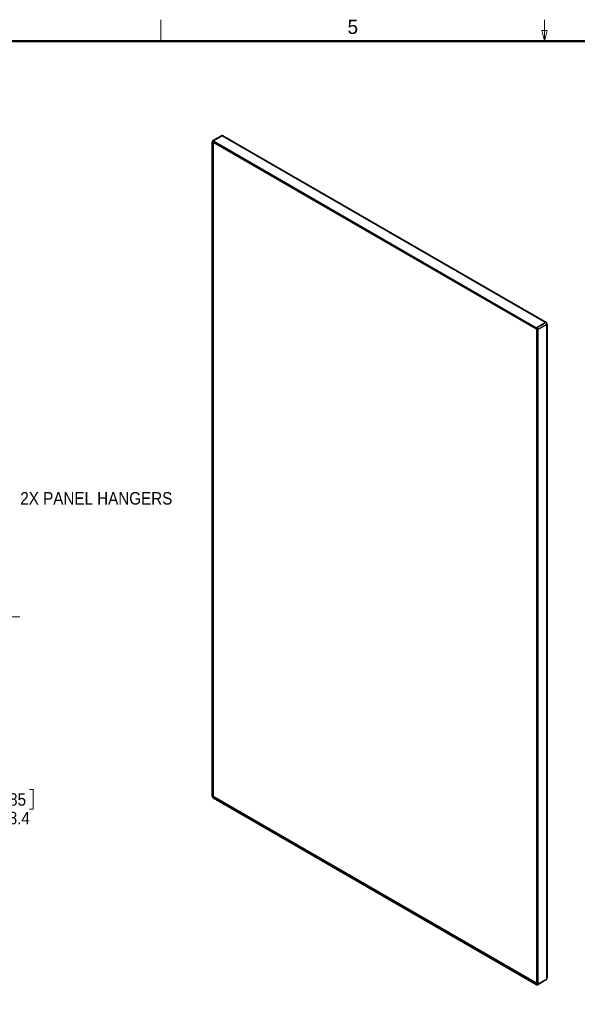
# Paper-space layout 'Sheet2' of a CAD drawing. Header units: millimetres. Extents: x 0 to 844, y -2 to 552.
# Tile 17 of 27: x 284 to 441, y 275 to 552. Entities that reach past the tile are written whole.
import ezdxf

# ---------------------------------------------------------------- set-up
doc = ezdxf.new("R2010")
doc.units = ezdxf.units.MM
doc.styles.add('SLDTEXTSTYLE0', font='GOTHIC.TTF', dxfattribs={"width": 0.913})
doc.styles.add('SLDTEXTSTYLE2', font='ARIAL.TTF', dxfattribs={"width": 0.948})
doc.dimstyles.new('SLDDIMSTYLE2', dxfattribs={"dimtxt": 3.5, "dimasz": 3.9624, "dimexe": 0, "dimexo": 0.0625, "dimgap": 0.875, "dimtad": 0, "dimtih": 1, "dimtoh": 1, "dimdec": 1, "dimlfac": 10, "dimrnd": 1e-09, "dimzin": 12, "dimdsep": 46, "dimtxsty": 'SLDTEXTSTYLE0', "dimsah": 1, "dimcen": 0.09, "dimadec": 0, "dimazin": 3, "dimtfac": 1, "dimtdec": 1, "dimtofl": 0, "dimtmove": 0, "dimatfit": 3, "dimfxl": 1, "dimfrac": 2, "dimtolj": 1, "dimtzin": 12, "dimarcsym": 0})

# ---------------------------------------------------------------- blocks, each defined once
blk = doc.blocks.new('_D_30')
at = {"color": 7, "linetype": 'Continuous', "lineweight": 0}
for p, q in [((260.59, 384.32), (284.25, 384.32)), ((281.08, 384.32), (281.08, 336.6)), ((275.26, 335.89), (274.19, 335.89)), ((274.19, 335.89), (274.19, 330.33)), ((286.9, 335.89), (287.96, 335.89)), ((287.96, 335.89), (287.96, 330.33)), ((274.19, 330.33), (275.26, 330.33)), ((287.96, 330.33), (286.9, 330.33)), ((281.08, 275.49), (281.08, 325.1))]:
    blk.add_line(p, q, dxfattribs=at)
at = {"color": 7, "linetype": 'Continuous', "lineweight": 18}
for points in [[(281.08, 384.32), (280.42, 380.36), (281.74, 380.36)], [(281.08, 275.49), (281.74, 279.45), (280.42, 279.45)]]:
    blk.add_solid(points, dxfattribs=at)
at = {"color": 7, "linetype": 'Continuous', "lineweight": 18, "char_height": 3.5, "attachment_point": 1, "style": 'SLDTEXTSTYLE0'}
for s, insert in [('42.85', (275.26, 334.8)), ('1088.4', (273.97, 329.57))]:
    blk.add_mtext(s, dxfattribs=dict(at, insert=insert))

psp = doc.layouts.new('Sheet2')

# ---------------------------------------------------------------- linework, layer by layer
at = {"color": 7, "linetype": 'Continuous', "lineweight": 18}
for p, q in [((323.85, 546.1), (323.85, 552.1)), ((431.8, 546.1), (431.8, 552.1)), ((431.8, 546.1), (431.05, 549.1)), ((431.05, 549.1), (432.55, 549.1)), ((431.8, 546.1), (432.55, 549.1))]:
    psp.add_line(p, q, dxfattribs=at)
at = {"color": 7, "linetype": 'Continuous', "lineweight": 50}
psp.add_line((25.4, 546.1), (838.2, 546.1), dxfattribs=at)
at = {"color": 7, "linetype": 'Continuous', "lineweight": 25}
for p, q in [((338.30395, 517.829826), (338.30395, 333.98272)), ((338.342884, 517.733939), (338.359022, 517.704971)), ((338.418595, 517.559514), (338.347884, 517.681989)), ((338.347884, 334.008097), (338.347884, 517.681989)), ((338.359022, 517.704971), (338.421843, 517.592489)), ((338.418595, 334.04893), (338.418595, 517.559514)), ((338.422589, 517.591219), (338.421843, 517.592489)), ((338.47891, 517.547346), (338.494237, 517.546062)), ((338.489305, 517.518687), (338.771175, 517.681407)), ((338.489305, 334.089757), (338.489305, 517.518687)), ((338.494411, 517.560728), (338.489636, 517.557971)), ((338.491652, 517.540294), (338.753634, 517.691533)), ((338.605858, 517.885798), (338.622058, 517.856868)), ((338.610027, 518.123834), (338.616253, 518.12742)), ((338.616253, 518.12742), (338.616675, 518.127664)), ((338.619492, 517.701313), (338.668089, 517.729367)), ((338.622058, 517.856868), (338.684879, 517.744386)), ((338.641289, 518.099898), (341.09281, 519.515131)), ((338.641289, 518.099898), (429.561168, 465.612969)), ((338.641289, 517.854956), (429.349036, 465.490488)), ((338.641289, 517.854956), (338.711999, 517.732481)), ((338.685626, 517.743117), (338.684879, 517.744386)), ((338.700801, 517.751877), (338.685626, 517.743117)), ((338.700801, 517.751877), (338.685626, 517.743117)), ((338.775684, 517.658949), (338.704973, 517.618115)), ((338.704973, 333.953591), (338.704973, 517.618115)), ((338.711999, 517.732481), (429.278325, 465.449654)), ((338.747359, 517.695156), (429.263681, 465.441195)), ((338.792881, 517.668877), (338.775684, 517.658949)), ((338.775684, 517.658949), (429.359605, 465.365965)), ((341.09281, 519.515131), (432.012689, 467.028202)), ((341.541823, 519.470633), (432.198676, 467.135546)), ((429.278325, 465.449654), (429.349036, 465.490488)), ((429.278325, 465.449648), (429.292475, 465.457816)), ((429.292475, 465.457816), (429.301438, 465.441997)), ((429.304718, 465.429829), (429.340313, 465.452643)), ((429.304718, 465.429829), (429.305445, 465.430247)), ((429.371447, 465.468361), (429.305445, 465.430247)), ((429.340313, 465.452643), (429.32611, 465.477242)), ((429.407069, 465.491193), (429.340313, 465.452643)), ((429.407069, 465.491193), (429.371447, 465.468361)), ((429.388465, 465.478116), (429.371447, 465.468361)), ((429.441035, 465.514137), (429.405626, 465.493691)), ((429.407069, 465.491193), (429.405626, 465.493691)), ((429.441035, 465.514137), (429.442477, 465.511639)), ((429.53991, 465.05888), (429.53991, 281.515698)), ((431.997921, 467.014561), (429.555981, 465.604859)), ((429.567969, 465.584095), (429.555981, 465.604859)), ((429.557085, 464.92947), (429.557085, 281.476625)), ((432.012689, 467.028202), (429.561168, 465.612969)), ((429.605313, 464.99365), (429.567755, 464.974234)), ((429.567755, 464.974234), (429.568481, 464.974655)), ((432.010848, 466.994339), (429.567969, 465.584095)), ((429.60391, 465.601851), (429.567969, 465.584095)), ((429.634483, 465.012769), (429.568481, 464.974655)), ((429.642441, 464.978763), (429.57173, 464.937929)), ((429.57173, 464.937929), (429.57173, 281.427345)), ((429.57666, 464.965298), (429.590073, 464.948522)), ((429.597278, 465.598012), (429.60391, 465.601851)), ((429.605313, 464.99365), (429.672069, 465.032199)), ((429.621042, 464.966406), (429.605313, 464.99365)), ((429.634483, 465.012769), (429.672069, 465.032199)), ((429.651437, 465.022632), (429.634483, 465.012769)), ((429.642441, 464.978763), (429.642441, 281.304871)), ((429.832969, 465.125101), (432.275848, 466.535345)), ((429.832969, 465.125101), (429.866313, 465.147355)), ((429.865891, 465.147111), (429.832969, 465.125101)), ((429.832969, 465.125101), (429.844958, 465.104337)), ((429.844958, 465.104337), (432.286898, 466.514039)), ((429.854573, 465.101244), (432.306094, 466.516477)), ((429.854573, 465.101244), (429.854573, 281.18239)), ((429.859672, 465.143532), (429.865891, 465.147111)), ((429.865891, 465.147111), (429.866313, 465.147355)), ((431.99886, 467.015103), (431.997921, 467.014561)), ((432.010848, 466.994339), (431.99886, 467.015103)), ((432.010848, 466.994339), (432.045602, 467.011403)), ((432.198676, 467.135546), (432.012689, 467.028202)), ((432.172318, 467.114564), (432.172055, 467.114426)), ((432.184025, 467.094287), (432.172318, 467.114564)), ((432.241966, 467.124722), (432.181201, 467.092663)), ((432.198676, 467.135546), (432.198676, 467.135278)), ((432.231965, 467.119592), (432.231968, 467.119586)), ((432.308076, 466.556969), (432.275848, 466.535345)), ((432.275848, 466.535345), (432.287837, 466.514581)), ((432.279443, 466.501092), (432.46073, 466.614757)), ((432.286898, 466.514039), (432.287837, 466.514581)), ((432.306094, 466.516477), (432.306094, 282.597623)), ((432.495008, 466.664221), (432.449025, 466.635293)), ((432.460732, 466.615016), (432.449025, 466.635293)), ((432.46048, 466.61486), (432.460732, 466.615016)), ((432.492081, 466.62382), (432.492081, 283.008698)), ((338.342885, 333.966535), (338.359022, 333.975926)), ((338.345352, 334.001017), (338.358657, 333.977972)), ((338.347884, 334.008097), (338.418595, 334.04893)), ((338.347884, 334.008077), (338.363434, 334.017054)), ((338.359022, 333.975926), (338.421843, 334.012204)), ((338.359022, 333.975926), (338.394644, 333.998758)), ((338.458184, 334.035451), (338.394644, 333.998758)), ((338.422589, 334.012637), (338.421843, 334.012204)), ((338.458184, 334.035451), (338.422589, 334.012637)), ((338.46194, 334.035354), (338.422589, 334.012637)), ((338.442451, 334.0627), (338.458184, 334.035451)), ((338.445227, 334.064302), (338.46194, 334.035354)), ((338.494411, 334.052848), (338.46194, 334.035354)), ((338.494237, 334.068074), (338.480666, 334.084767)), ((338.704973, 334.214259), (338.489305, 334.089757)), ((338.489636, 334.050092), (338.494411, 334.052848)), ((338.597355, 333.470995), (429.455114, 281.019927)), ((338.704973, 334.05923), (338.599985, 333.998622)), ((338.605858, 333.511051), (338.622058, 333.520334)), ((338.704973, 334.07489), (338.619492, 334.025544)), ((338.622058, 333.520334), (338.684879, 333.556612)), ((338.659644, 333.539765), (338.622058, 333.520334)), ((338.623657, 333.518978), (338.636962, 333.495933)), ((338.636986, 333.523348), (338.635543, 333.525846)), ((338.636986, 333.523348), (338.661086, 333.537267)), ((338.711999, 333.537205), (338.641289, 333.496371)), ((429.349036, 281.131904), (338.641289, 333.496371)), ((338.659644, 333.539765), (338.723184, 333.576458)), ((338.659644, 333.539765), (338.661086, 333.537267)), ((338.685626, 333.557042), (338.684879, 333.556612)), ((338.724978, 333.579759), (338.685626, 333.557042)), ((338.685626, 333.557042), (338.723184, 333.576458)), ((338.704973, 333.953591), (338.775684, 333.831116)), ((429.278325, 281.254378), (338.711999, 333.537205)), ((338.723184, 333.576458), (338.737384, 333.551863)), ((338.724978, 333.579759), (338.75636, 333.599138)), ((338.724978, 333.579759), (338.740159, 333.553465)), ((338.75636, 333.599138), (338.751585, 333.596381)), ((338.762182, 333.717612), (338.867241, 333.778261)), ((338.778415, 333.575553), (338.769459, 333.591375)), ((429.469199, 281.474864), (338.775684, 333.831116)), ((338.78271, 333.578032), (338.998398, 333.702546)), ((429.278325, 281.336025), (338.78271, 333.578032)), ((338.795264, 333.721098), (338.880762, 333.770455)), ((432.306094, 282.597623), (429.854573, 281.18239)), ((429.557085, 281.49695), (429.278325, 281.336025)), ((429.349036, 281.131904), (429.278325, 281.254378)), ((429.301438, 281.328376), (429.292475, 281.322896)), ((429.557085, 281.480232), (429.295152, 281.329021)), ((429.304718, 281.243754), (429.305445, 281.242473)), ((429.371447, 281.131828), (429.305445, 281.242473)), ((429.30945, 281.318439), (429.314225, 281.321196)), ((429.388464, 281.103369), (429.371447, 281.131828)), ((429.557085, 281.525599), (429.469199, 281.474864)), ((429.469199, 281.474864), (429.53991, 281.515698)), ((429.544002, 281.385482), (429.498518, 281.359224)), ((429.53991, 281.515698), (429.557085, 281.525613)), ((429.567755, 281.395652), (429.58446, 281.405296)), ((429.567755, 281.395652), (429.568481, 281.39437)), ((429.634483, 281.283725), (429.568481, 281.39437)), ((429.57173, 281.427345), (429.642441, 281.304871)), ((429.651438, 281.255228), (429.634483, 281.283725)), ((429.859673, 281.139813), (429.866313, 281.143654))]:
    psp.add_line(p, q, dxfattribs=at)
at = {"color": 8, "linetype": 'Continuous', "lineweight": 25}
for p, q in [((338.494237, 517.546062), (338.749931, 517.693671)), ((338.608101, 517.72481), (338.619492, 517.701313)), ((338.616253, 518.12742), (338.635305, 518.09603)), ((338.635489, 518.096162), (338.616675, 518.127664)), ((338.622058, 517.856868), (338.635803, 517.864803)), ((341.058116, 519.537448), (341.077601, 519.506352)), ((341.540346, 519.474863), (341.539463, 519.47199)), ((344.391563, 517.825513), (344.392222, 517.827481)), ((429.405626, 465.493691), (429.392866, 465.515792)), ((429.672069, 465.032199), (429.687798, 465.004955)), ((431.955406, 466.995123), (431.997921, 467.014561)), ((432.2226, 466.468277), (432.286898, 466.514039)), ((432.274498, 466.498238), (432.46048, 466.61486)), ((338.394644, 333.998758), (338.378912, 334.026007)), ((338.704973, 334.18973), (338.494237, 334.068074)), ((338.619492, 334.025544), (338.616079, 334.0231)), ((338.661086, 333.537267), (338.673843, 333.515171)), ((338.769459, 333.591375), (338.980215, 333.713042)), ((432.289451, 282.588015), (432.307999, 282.553027)), ((432.492058, 283.002444), (432.49491, 283.00179)), ((429.557088, 281.475961), (429.301438, 281.328376)), ((429.498518, 281.359224), (429.513932, 281.336488)), ((429.649851, 281.292596), (429.634483, 281.283725)), ((429.866313, 281.143654), (429.846854, 281.17854))]:
    psp.add_line(p, q, dxfattribs=at)
at = {"color": 7, "linetype": 'Continuous', "lineweight": 25, "flags": 128}
for points in [[(338.616675, 518.127664), (339.038066, 518.370948), (339.910974, 518.874979), (340.492301, 519.210684), (341.058116, 519.537448)], [(429.60391, 465.601851), (430.025314, 465.845122), (430.898298, 466.349082), (431.479701, 466.684717), (432.045602, 467.011403)], [(429.866313, 465.147355), (430.287722, 465.39063), (431.160727, 465.894609), (431.742151, 466.230263), (432.308076, 466.556969)], [(432.306094, 466.516477), (432.385064, 466.562064), (432.443744, 466.595935), (432.479879, 466.616787), (432.492081, 466.62382)], [(432.495008, 466.664221), (432.495045, 466.664203), (432.495124, 466.664157), (432.495156, 466.66413), (432.495179, 466.664101), (432.494963, 466.663954)], [(429.866313, 281.143654), (430.287717, 281.386916), (431.160699, 281.890822), (431.7421, 282.226402), (432.307999, 282.553027)]]:
    psp.add_lwpolyline(points, dxfattribs=at)
at = {"color": 8, "linetype": 'Continuous', "lineweight": 25}
for centre, radius, start, end in [((338.678836, 517.566279), 0.189383, 125.61434616, 182.51432153), ((429.410259, 281.467592), 0.180025, 235.94625719, 297.17638344)]:
    psp.add_arc(centre, radius, start, end, dxfattribs=at)
at = {"color": 7, "linetype": 'Continuous', "lineweight": 25}
for centre, radius, start, end in [((432.457026, 466.614945), 0.003707, 357.13517573, 1.10565505), ((339.095801, 334.097588), 0.608024, 184.48026744, 235.51973271)]:
    psp.add_arc(centre, radius, start, end, dxfattribs=at)
for centre, major_axis, ratio, start_param, end_param in [((338.45395, 517.743219), (-0.10607, 0.183709), 0.5773346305, 0.3615338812, 1.5707556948), ((338.45395, 517.579924), (-0.035357, 0.061236), 0.5773346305, 1.5707556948, 3.1415520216), ((338.773418, 517.388198), (-0.202188, 0.333566), 0.5772068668, 0.7241995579, 0.771152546), ((338.747355, 517.916187), (-0.10607, 0.183709), 0.5773346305, 6.2831446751, 7.8539410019), ((338.747355, 517.752892), (-0.035357, 0.061236), 0.5773346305, 1.5707556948, 2.3562351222), ((341.541823, 518.737418), (-0.449031, 0.777702), 0.5773346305, 5.4977465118, 6.2831446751), ((429.313681, 465.470065), (0.05, 0.028869), 0.0000703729, 2.3561538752, 3.9269501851), ((429.304299, 465.125833), (-0.194985, 0.337759), 0.5631299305, 5.4489249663, 5.4958779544), ((429.455102, 465.551719), (0.15, 0.086607), 0.0000703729, 0.7853575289, 2.356153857), ((429.607085, 464.958339), (0.05, 0.028869), 0.0000703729, 2.3561538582, 3.14155203), ((429.304299, 465.125833), (-0.194985, 0.337759), 0.5631299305, 3.9290606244, 3.9760136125), ((429.748507, 465.039994), (0.15, 0.086607), 0.0000703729, 0.7853575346, 2.3561538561), ((431.563676, 466.768641), (0.635, 0.366637), 0.0000703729, 5.4977465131, 5.623678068), ((431.563676, 466.768641), (0.635, 0.366637), 0.0000703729, 6.0201972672, 6.2831446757), ((338.45395, 334.069327), (0.15, 0.086607), 0.0000703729, 2.356153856, 3.9269501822), ((338.45395, 334.06934), (0.05, 0.028869), 0.0000703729, 0.7853575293, 2.3561538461), ((338.773418, 333.911478), (-0.194984, 0.337759), 0.5916331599, 0.7874699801, 0.8344229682), ((338.747355, 333.557602), (0.15, 0.086607), 0.0000703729, 2.3561538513, 3.141633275), ((338.747355, 333.557615), (0.05, 0.028869), 0.0000703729, 0.7853575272, 2.3561538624), ((338.773418, 333.911478), (-0.194984, 0.337759), 0.5916331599, 2.3073343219, 2.35428731), ((431.857081, 283.375336), (-0.449031, 0.777702), 0.5773346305, 3.1415520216, 3.926950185), ((429.313681, 281.274788), (-0.035357, 0.061236), 0.5773346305, 6.2831446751, 7.8539410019), ((429.304299, 281.649112), (-0.18775, 0.341901), 0.5772045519, 2.3706025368, 2.4175555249), ((429.455102, 281.193134), (-0.10607, 0.183709), 0.5773346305, 1.5707556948, 2.7147944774), ((429.607085, 281.447756), (-0.035357, 0.061236), 0.5773346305, 0.7853575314, 1.5707556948), ((429.748507, 281.366101), (-0.10607, 0.183709), 0.5773346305, 1.5707556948, 3.1415520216)]:
    psp.add_ellipse(centre, major_axis=major_axis, ratio=ratio, start_param=start_param, end_param=end_param, dxfattribs=at)
for points, knots in [([(338.342884, 517.733939), (338.335647, 517.748508), (338.314949, 517.790176), (338.299181, 517.843748), (338.302726, 517.878069), (338.303374, 517.884338)], [0, 0, 0, 0, 0.3052943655, 0.8731133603, 1, 1, 1, 1]), ([(338.435003, 518.122265), (338.423836, 518.116859), (338.386172, 518.098624), (338.341841, 518.040737), (338.308786, 517.963432), (338.304009, 517.909879), (338.301746, 517.884506)], [0, 0, 0, 0, 0.1303058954, 0.4394900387, 0.7344413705, 1, 1, 1, 1]), ([(338.605858, 517.885798), (338.589469, 517.895381), (338.547907, 517.91968), (338.483822, 517.953515), (338.434196, 517.951583), (338.394991, 517.936037), (338.362355, 517.906746), (338.339603, 517.834681), (338.34167, 517.771235), (338.342884, 517.733939)], [0, 0, 0, 0, 0.1125725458, 0.2854777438, 0.4329598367, 0.4861970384, 0.6359838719, 0.7860176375, 1, 1, 1, 1]), ([(338.421843, 517.592489), (338.426651, 517.615984), (338.435029, 517.656931), (338.460851, 517.701982), (338.490695, 517.733545), (338.527256, 517.754842), (338.569331, 517.765193), (338.621529, 517.7654), (338.66164, 517.752095), (338.684879, 517.744386)], [0, 0, 0, 0, 0.1744551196, 0.3040444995, 0.4336289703, 0.5630122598, 0.6923899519, 0.8217736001, 1, 1, 1, 1]), ([(338.489636, 517.557971), (338.486072, 517.556512), (338.47896, 517.5536), (338.465055, 517.5552), (338.448854, 517.562433), (338.433557, 517.575292), (338.425815, 517.586534), (338.422589, 517.591219)], [0, 0, 0, 0, 0.15905059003, 0.31742265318, 0.53378708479, 0.80574600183, 1, 1, 1, 1]), ([(341.483367, 519.507475), (341.416272, 519.537043), (341.305117, 519.586028), (341.158625, 519.60567), (341.062075, 519.600859), (340.973754, 519.58194), (340.8657, 519.520171), (340.709288, 519.434247), (340.490867, 519.309988), (340.204002, 519.14635), (339.842452, 518.938595), (339.417514, 518.693842), (338.940845, 518.418828), (338.60647, 518.225793), (338.434338, 518.126422)], [0, 0, 0, 0, 0.05398362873, 0.08943455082, 0.10891818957, 0.12607619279, 0.16217834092, 0.21382671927, 0.28105304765, 0.38231443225, 0.5060535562, 0.6522797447, 0.82099861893, 1, 1, 1, 1]), ([(338.605858, 517.885798), (338.591883, 517.915707), (338.569114, 517.964436), (338.56144, 518.032182), (338.570222, 518.079877), (338.588722, 518.109472), (338.604852, 518.120345), (338.610027, 518.123834)], [0, 0, 0, 0, 0.3519541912, 0.5734214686, 0.7453643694, 0.918294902, 1, 1, 1, 1]), ([(338.56998, 517.718873), (338.582308, 517.725135), (338.607879, 517.738122), (338.663531, 517.734615), (338.70792, 517.714862), (338.729155, 517.705412)], [0, 0, 0, 0, 0.3268603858, 0.6779729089, 1, 1, 1, 1]), ([(338.619492, 517.701313), (338.616045, 517.699593), (338.609156, 517.696156), (338.601402, 517.695739), (338.596548, 517.698674), (338.595247, 517.704876), (338.598083, 517.711034), (338.599497, 517.714103)], [0, 0, 0, 0, 0.1862484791, 0.3721748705, 0.566752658, 0.7841012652, 1, 1, 1, 1]), ([(338.685626, 517.743117), (338.688917, 517.738138), (338.696953, 517.725982), (338.712585, 517.713303), (338.726772, 517.706393), (338.73353, 517.706393), (338.735184, 517.706393)], [0, 0, 0, 0, 0.2648976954, 0.6467593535, 0.9135963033, 1, 1, 1, 1]), ([(341.058116, 519.537448), (341.091021, 519.552153), (341.162764, 519.584214), (341.310127, 519.580189), (341.440236, 519.533387), (341.519962, 519.486779), (341.540346, 519.474863)], [0, 0, 0, 0, 0.2264469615, 0.4937402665, 0.8705623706, 1, 1, 1, 1]), ([(341.540346, 519.474863), (341.687678, 519.389809), (342.17102, 519.110779), (342.822383, 518.734812), (343.483655, 518.352918), (343.951132, 518.08341), (344.250262, 517.909849), (344.392222, 517.827481)], [0, 0, 0, 0, 0.1549686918, 0.5083961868, 0.6851099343, 0.8505602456, 1, 1, 1, 1]), ([(429.281975, 465.430379), (429.294881, 465.421703), (429.332781, 465.396226), (429.395216, 465.336056), (429.461245, 465.247765), (429.513083, 465.148477), (429.547974, 465.046201), (429.553921, 464.984693), (429.556864, 464.954255)], [0, 0, 0, 0, 0.09328928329, 0.27395114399, 0.45602573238, 0.6387825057, 0.82124573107, 1, 1, 1, 1]), ([(429.295871, 465.423651), (429.294864, 465.42316), (429.292592, 465.422052), (429.296469, 465.424678), (429.302292, 465.428314), (429.304718, 465.429829)], [0, 0, 0, 0, 0.3169815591, 0.7154110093, 1, 1, 1, 1]), ([(429.305445, 465.430247), (429.328195, 465.411563), (429.367843, 465.378999), (429.419764, 465.319208), (429.462016, 465.260353), (429.498737, 465.196935), (429.528735, 465.131032), (429.555009, 465.055587), (429.563539, 465.004344), (429.568481, 464.974655)], [0, 0, 0, 0, 0.1744551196, 0.3040444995, 0.4336289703, 0.5630122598, 0.6923899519, 0.8217736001, 1, 1, 1, 1]), ([(429.388465, 465.478116), (429.397431, 465.483222), (429.423073, 465.497826), (429.469583, 465.524396), (429.523203, 465.55515), (429.564826, 465.579176), (429.587379, 465.592266), (429.597278, 465.598012)], [0, 0, 0, 0, 0.1756604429, 0.5023724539, 0.6804911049, 0.8597586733, 1, 1, 1, 1]), ([(429.651437, 465.022632), (429.651542, 465.041649), (429.651807, 465.089875), (429.64907, 465.166381), (429.622589, 465.239175), (429.589527, 465.30359), (429.547846, 465.365274), (429.474066, 465.433511), (429.420155, 465.461603), (429.388465, 465.478116)], [0, 0, 0, 0, 0.1125725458, 0.2854777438, 0.4329598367, 0.4861970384, 0.6359838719, 0.7860176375, 1, 1, 1, 1]), ([(429.442477, 465.511639), (429.441213, 465.510909), (429.438684, 465.509449), (429.434991, 465.507317), (429.430166, 465.50453), (429.425501, 465.501837), (429.420999, 465.499237), (429.416924, 465.496884), (429.412215, 465.494164), (429.408785, 465.492184), (429.407069, 465.491193)], [0, 0, 0, 0, 0.0958753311, 0.1917502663, 0.2876249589, 0.4794109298, 0.5752851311, 0.6711592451, 0.8354622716, 1, 1, 1, 1]), ([(429.567969, 465.584095), (429.562863, 465.581147), (429.552056, 465.574908), (429.523948, 465.55868), (429.484017, 465.535625), (429.457022, 465.520038), (429.442477, 465.511639)], [0, 0, 0, 0, 0.1285811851, 0.2721218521, 0.607802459, 1, 1, 1, 1]), ([(429.555981, 465.604859), (429.550344, 465.601654), (429.537702, 465.594465), (429.51037, 465.579817), (429.481216, 465.564638), (429.463525, 465.555932), (429.456139, 465.552297)], [0, 0, 0, 0, 0.1840428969, 0.4127401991, 0.7547912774, 1, 1, 1, 1]), ([(429.567755, 464.974234), (429.565184, 464.972867), (429.558905, 464.969531), (429.555036, 464.967602), (429.556298, 464.968462), (429.556388, 464.968524)], [0, 0, 0, 0, 0.3916747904, 0.9562911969, 1, 1, 1, 1]), ([(429.597278, 465.598012), (429.599049, 465.596743), (429.634786, 465.571135), (429.702561, 465.507186), (429.766751, 465.413141), (429.817362, 465.314338), (429.847924, 465.230075), (429.856617, 465.166035), (429.859672, 465.143532)], [0, 0, 0, 0, 0.0133994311, 0.2704249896, 0.5224121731, 0.6112025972, 0.8633753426, 1, 1, 1, 1]), ([(429.651437, 465.022632), (429.670352, 465.033695), (429.701167, 465.051718), (429.756002, 465.083687), (429.8017, 465.110175), (429.836581, 465.13028), (429.854063, 465.140312), (429.859672, 465.143532)], [0, 0, 0, 0, 0.3519541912, 0.5734214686, 0.7453643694, 0.918294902, 1, 1, 1, 1]), ([(429.672069, 465.032199), (429.683727, 465.038931), (429.706532, 465.0521), (429.750129, 465.077273), (429.788904, 465.099661), (429.817062, 465.115918), (429.827865, 465.122154), (429.832969, 465.125101)], [0, 0, 0, 0, 0.2860850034, 0.5596464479, 0.8028474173, 0.9068427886, 1, 1, 1, 1]), ([(429.71443, 465.020332), (429.722387, 465.025896), (429.739928, 465.038163), (429.773946, 465.060438), (429.805173, 465.080318), (429.828709, 465.09483), (429.839949, 465.101406), (429.844958, 465.104337)], [0, 0, 0, 0, 0.2438562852, 0.5375625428, 0.7438752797, 0.8858696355, 1, 1, 1, 1]), ([(432.165659, 467.110832), (432.164715, 467.110304), (432.161462, 467.108486), (432.143287, 467.09811), (432.104554, 467.075943), (432.053757, 467.046759), (432.008864, 467.020872), (431.99886, 467.015103)], [0, 0, 0, 0, 0.0979308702, 0.3373547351, 0.5371781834, 0.8968654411, 1, 1, 1, 1]), ([(432.17758, 467.090572), (432.175912, 467.089611), (432.171448, 467.08704), (432.129709, 467.062953), (432.055022, 467.019838), (432.010848, 466.994339)], [0, 0, 0, 0, 0.19585216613, 0.52439559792, 1, 1, 1, 1]), ([(432.045602, 467.011403), (432.079445, 467.030958), (432.147301, 467.070169), (432.213279, 467.10844), (432.222048, 467.113677), (432.22686, 467.11655)], [0, 0, 0, 0, 0.30986617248, 0.62130244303, 1, 1, 1, 1]), ([(432.230202, 467.118516), (432.230871, 467.118908), (432.233653, 467.120542), (432.232694, 467.120002), (432.231965, 467.119592)], [0, 0, 0, 0, 0.2404081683, 1, 1, 1, 1]), ([(432.495609, 466.658933), (432.494159, 466.672347), (432.489706, 466.713543), (432.476704, 466.763833), (432.45519, 466.828558), (432.424409, 466.893286), (432.386955, 466.956665), (432.34645, 467.011851), (432.305148, 467.058046), (432.265508, 467.09477), (432.243159, 467.111108), (432.231822, 467.119396)], [0, 0, 0, 0, 0.01664400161, 0.05111581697, 0.09877906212, 0.18430822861, 0.29610817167, 0.43513394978, 0.60222741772, 0.7982241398, 1, 1, 1, 1]), ([(432.275848, 466.535345), (432.305257, 466.552322), (432.365175, 466.586911), (432.434975, 466.627198), (432.443545, 466.632136), (432.449025, 466.635293)], [0, 0, 0, 0, 0.2579851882, 0.5256224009, 1, 1, 1, 1]), ([(432.287837, 466.514581), (432.313775, 466.52958), (432.374354, 466.56461), (432.443376, 466.604759), (432.454155, 466.611125), (432.46048, 466.61486)], [0, 0, 0, 0, 0.2363076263, 0.5518843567, 1, 1, 1, 1]), ([(432.308076, 466.556969), (432.337264, 466.573804), (432.400905, 466.610512), (432.471107, 466.650846), (432.495634, 466.664759), (432.495135, 466.66433), (432.495008, 466.664221)], [0, 0, 0, 0, 0.2264469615, 0.4937402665, 0.8705623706, 1, 1, 1, 1]), ([(432.449138, 466.635097), (432.458034, 466.640694), (432.473104, 466.650174), (432.488175, 466.659654), (432.494349, 466.663538)], [0, 0, 0, 0, 0.5903141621, 1, 1, 1, 1]), ([(338.35902, 333.9782), (338.348887, 333.971826), (338.328622, 333.959077), (338.308355, 333.946328), (338.298222, 333.939953)], [0, 0, 0, 0, 0.4999914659, 1, 1, 1, 1]), ([(338.342885, 333.966535), (338.328252, 333.957939), (338.306552, 333.945191), (338.303971, 333.943508), (338.30313, 333.94296)], [0, 0, 0, 0, 0.6742982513, 1, 1, 1, 1]), ([(338.303297, 333.942978), (338.303652, 333.925789), (338.304651, 333.877532), (338.327004, 333.789953), (338.372005, 333.689953), (338.436574, 333.594479), (338.505617, 333.52494), (338.550433, 333.497094), (338.56491, 333.488099)], [0, 0, 0, 0, 0.1039653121, 0.2918741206, 0.4802586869, 0.6843317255, 0.8980294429, 1, 1, 1, 1]), ([(338.342885, 333.966535), (338.342911, 333.947594), (338.342979, 333.89956), (338.346516, 333.823516), (338.37317, 333.750822), (338.406282, 333.686435), (338.447906, 333.624718), (338.521143, 333.556168), (338.574495, 333.527754), (338.605858, 333.511051)], [0, 0, 0, 0, 0.1125725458, 0.2854777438, 0.4329598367, 0.4861970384, 0.6359838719, 0.7860176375, 1, 1, 1, 1]), ([(338.363434, 334.017054), (338.357851, 334.012854), (338.346257, 334.004134), (338.346086, 334.002327), (338.345998, 334.00139)], [0, 0, 0, 0, 0.4815899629, 1, 1, 1, 1]), ([(338.394644, 333.998758), (338.385879, 333.993696), (338.368731, 333.983793), (338.356585, 333.976777), (338.359416, 333.97841), (338.359731, 333.978592)], [0, 0, 0, 0, 0.48172663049, 0.9423653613, 1, 1, 1, 1]), ([(338.684879, 333.556612), (338.66213, 333.575297), (338.622482, 333.607861), (338.570561, 333.667651), (338.528308, 333.726507), (338.491587, 333.789924), (338.46159, 333.855828), (338.435315, 333.931273), (338.426785, 333.982515), (338.421843, 334.012204)], [0, 0, 0, 0, 0.1744551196, 0.3040444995, 0.4336289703, 0.5630122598, 0.6923899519, 0.8217736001, 1, 1, 1, 1]), ([(338.422589, 334.012637), (338.425981, 334.014475), (338.434262, 334.018965), (338.450293, 334.027834), (338.467038, 334.037216), (338.480111, 334.044617), (338.486701, 334.048405), (338.489636, 334.050092)], [0, 0, 0, 0, 0.2035091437, 0.4968765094, 0.7018754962, 0.8672086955, 1, 1, 1, 1]), ([(338.560515, 333.485649), (338.571102, 333.491237), (338.592276, 333.502414), (338.61345, 333.51359), (338.624036, 333.519178)], [0, 0, 0, 0, 0.5000089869, 1, 1, 1, 1]), ([(338.605858, 333.511051), (338.59861, 333.506936), (338.577881, 333.495165), (338.562106, 333.486303), (338.564658, 333.487865), (338.564832, 333.487971)], [0, 0, 0, 0, 0.3337656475, 0.9545385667, 1, 1, 1, 1]), ([(338.599497, 333.956095), (338.597968, 333.962319), (338.59491, 333.974771), (338.597315, 333.994551), (338.604405, 334.011553), (338.612909, 334.021354), (338.618173, 334.024704), (338.619492, 334.025544)], [0, 0, 0, 0, 0.2420257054, 0.484192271, 0.7195539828, 0.9297378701, 1, 1, 1, 1]), ([(338.599497, 333.956095), (338.603975, 333.943827), (338.622987, 333.891747), (338.664024, 333.814365), (338.70798, 333.759789), (338.725121, 333.738507)], [0, 0, 0, 0, 0.1582367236, 0.6717545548, 1, 1, 1, 1]), ([(338.624898, 333.519694), (338.624509, 333.51947), (338.621427, 333.517693), (338.628961, 333.522044), (338.635543, 333.525846)], [0, 0, 0, 0, 0.1262954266, 1, 1, 1, 1]), ([(338.635543, 333.525846), (338.636144, 333.526193), (338.637346, 333.526887), (338.63929, 333.52801), (338.642013, 333.529583), (338.644948, 333.531277), (338.648078, 333.533085), (338.651108, 333.534835), (338.654896, 333.537023), (338.658061, 333.53885), (338.659644, 333.539765)], [0, 0, 0, 0, 0.0958753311, 0.1917502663, 0.2876249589, 0.4794109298, 0.5752851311, 0.6711592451, 0.8354622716, 1, 1, 1, 1]), ([(338.751585, 333.596381), (338.748031, 333.594319), (338.740937, 333.590203), (338.727177, 333.58209), (338.711228, 333.572592), (338.696258, 333.56357), (338.688753, 333.558962), (338.685626, 333.557042)], [0, 0, 0, 0, 0.15905059, 0.3174226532, 0.5337870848, 0.8057460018, 1, 1, 1, 1]), ([(338.795264, 333.721098), (338.791357, 333.719373), (338.783549, 333.715927), (338.768664, 333.715568), (338.752987, 333.719014), (338.737386, 333.726519), (338.729201, 333.73452), (338.725121, 333.738507)], [0, 0, 0, 0, 0.1862484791, 0.3721748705, 0.566752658, 0.7841012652, 1, 1, 1, 1]), ([(432.49491, 283.00179), (432.494915, 283.177786), (432.49493, 283.74175), (432.495007, 284.499687), (432.494907, 285.260308), (432.495242, 285.794009), (432.494513, 286.133946), (432.494167, 286.295158)], [0, 0, 0, 0, 0.1603263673, 0.5137542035, 0.6904681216, 0.853206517, 1, 1, 1, 1]), ([(429.774053, 280.986325), (429.946206, 281.085705), (430.280618, 281.278754), (430.757137, 281.554007), (431.181555, 281.799581), (431.542222, 282.008758), (431.827339, 282.175322), (432.044132, 282.30232), (432.19673, 282.394787), (432.304227, 282.457485), (432.364759, 282.524526), (432.417174, 282.605722), (432.473398, 282.742304), (432.486661, 282.862931), (432.494667, 282.935745)], [0, 0, 0, 0, 0.1790320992, 0.3477753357, 0.4940199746, 0.6177717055, 0.7190399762, 0.7862678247, 0.8379141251, 0.8740112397, 0.8911652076, 0.9106476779, 0.9460639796, 1, 1, 1, 1]), ([(432.307999, 282.553027), (432.342021, 282.578677), (432.410238, 282.630107), (432.478587, 282.77306), (432.495565, 282.90396), (432.494998, 282.988601), (432.49491, 283.00179)], [0, 0, 0, 0, 0.267087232, 0.5355278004, 0.9276246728, 1, 1, 1, 1]), ([(429.304718, 281.243754), (429.302171, 281.249141), (429.295953, 281.262293), (429.292776, 281.282638), (429.295298, 281.300517), (429.301098, 281.312264), (429.306876, 281.316536), (429.30945, 281.318439)], [0, 0, 0, 0, 0.2035091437, 0.4968765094, 0.7018754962, 0.8672086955, 1, 1, 1, 1]), ([(429.568481, 281.39437), (429.563674, 281.370875), (429.555295, 281.329928), (429.529474, 281.284878), (429.499629, 281.253315), (429.463069, 281.232017), (429.420994, 281.221666), (429.368795, 281.221459), (429.328685, 281.234764), (429.305445, 281.242473)], [0, 0, 0, 0, 0.1744551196, 0.3040444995, 0.4336289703, 0.5630122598, 0.6923899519, 0.8217736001, 1, 1, 1, 1]), ([(429.388464, 281.103369), (429.404985, 281.093863), (429.44688, 281.069755), (429.511764, 281.036382), (429.561563, 281.038413), (429.600818, 281.053988), (429.633397, 281.083247), (429.655605, 281.154997), (429.652981, 281.218122), (429.651438, 281.255228)], [0, 0, 0, 0, 0.1125725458, 0.2854777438, 0.4329598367, 0.4861970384, 0.6359838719, 0.7860176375, 1, 1, 1, 1]), ([(429.388464, 281.103369), (429.407343, 281.075841), (429.437789, 281.031449), (429.480602, 281.003923), (429.496866, 280.993466)], [0, 0, 0, 0, 0.6200934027, 1, 1, 1, 1]), ([(429.499592, 281.335521), (429.495865, 281.335907), (429.48841, 281.336679), (429.483953, 281.342028), (429.485742, 281.34918), (429.492104, 281.355326), (429.497233, 281.358443), (429.498518, 281.359224)], [0, 0, 0, 0, 0.2420257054, 0.484192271, 0.7195539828, 0.9297378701, 1, 1, 1, 1]), ([(429.556866, 281.452199), (429.555863, 281.438375), (429.552935, 281.398037), (429.533177, 281.347278), (429.511715, 281.315894), (429.493858, 281.309768), (429.491055, 281.308807)], [0, 0, 0, 0, 0.1915742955, 0.5590162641, 0.9307915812, 1, 1, 1, 1]), ([(429.497777, 280.994933), (429.517836, 280.984552), (429.563612, 280.960862), (429.644878, 280.949086), (429.720495, 280.957196), (429.75857, 280.981249), (429.772797, 280.990237)], [0, 0, 0, 0, 0.23350211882, 0.5328842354, 0.82545077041, 1, 1, 1, 1]), ([(429.560493, 281.456506), (429.559585, 281.454738), (429.556192, 281.448142), (429.555528, 281.432229), (429.559066, 281.412953), (429.5652, 281.40074), (429.567755, 281.395652)], [0, 0, 0, 0, 0.1039509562, 0.3879819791, 0.744994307, 1, 1, 1, 1]), ([(429.651438, 281.255228), (429.660342, 281.241519), (429.685808, 281.202311), (429.732071, 281.157899), (429.785514, 281.131037), (429.827133, 281.125889), (429.849747, 281.135566), (429.859673, 281.139813)], [0, 0, 0, 0, 0.17566044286, 0.50237245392, 0.68049110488, 0.85975867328, 1, 1, 1, 1])]:
    psp.add_open_spline(points, degree=3, knots=knots, dxfattribs=at)
at = {"color": 8, "linetype": 'Continuous', "lineweight": 25}
for points, knots in [([(338.435368, 518.124917), (338.437072, 518.126627), (338.445753, 518.135335), (338.485292, 518.14546), (338.541105, 518.150315), (338.592106, 518.13072), (338.610027, 518.123834)], [0, 0, 0, 0, 0.0434557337, 0.2212910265, 0.726359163, 1, 1, 1, 1]), ([(432.492081, 286.295583), (432.492316, 286.295535), (432.493012, 286.295392), (432.493707, 286.295252), (432.494167, 286.295158)], [0, 0, 0, 0, 0.3382520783, 1, 1, 1, 1]), ([(429.859673, 281.139813), (429.859458, 281.137906), (429.855136, 281.099413), (429.835939, 281.03451), (429.793104, 281.002844), (429.772946, 280.987943)], [0, 0, 0, 0, 0.0268577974, 0.5420394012, 1, 1, 1, 1])]:
    psp.add_open_spline(points, degree=3, knots=knots, dxfattribs=at)

# ---------------------------------------------------------------- texts
at = {"color": 7, "linetype": 'Continuous', "lineweight": 0}
for s, insert, char_height, attachment_point, style in [('5', (377.857515, 552.159001), 4, 2, 'SLDTEXTSTYLE2'), ('5', (377.857515, 552.159001), 4, 2, 'SLDTEXTSTYLE2'), ('2X PANEL HANGERS', (284.352146, 419.41291), 3.5, 1, 'SLDTEXTSTYLE0')]:
    psp.add_mtext(s, dxfattribs=dict(at, insert=insert, char_height=char_height, attachment_point=attachment_point, style=style))

# ---------------------------------------------------------------- dimensions: what is measured, and where the dimension line sits
at = {"color": 7, "linetype": 'Continuous', "lineweight": 18}
dim = psp.add_linear_dim(base=(281.079717, 275.487974), p1=(259.32243, 384.323974), p2=(283.298627, 275.487974), angle=90, dimstyle='SLDDIMSTYLE2', dxfattribs=at)
dim.commit()
dim.dimension.update_dxf_attribs({"geometry": '_D_30', "text_midpoint": (281.079717, 330.848816), "dimtype": 160})

doc.saveas('drawing.dxf')
